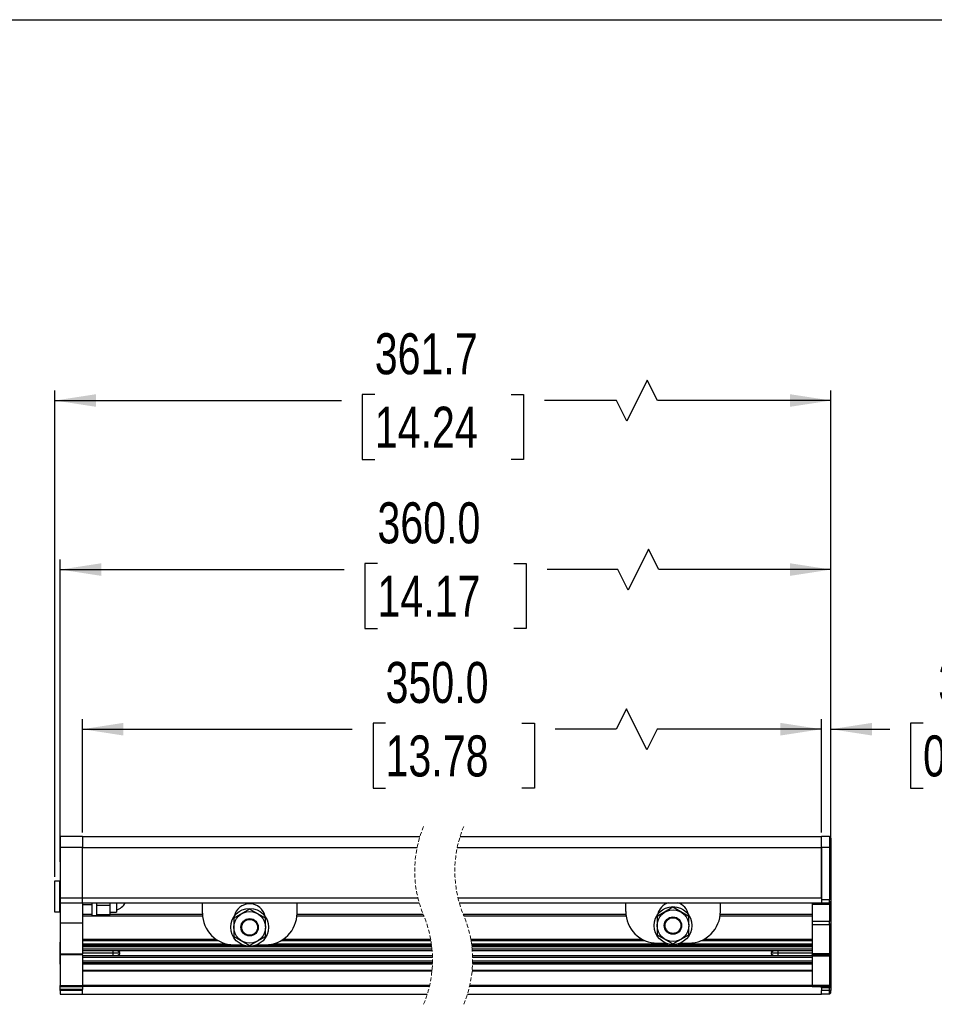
# Model space of a CAD drawing. Header units: millimetres. Extents: x 0 to 1118, y 0 to 864.
# Tile 4 of 7: x 395 to 685, y 552 to 864. Entities that reach past the tile are written whole.
import ezdxf

# ---------------------------------------------------------------- set-up
doc = ezdxf.new("R2010")
doc.units = ezdxf.units.MM
doc.linetypes.add('HIDDEN', pattern=[1.905, 1.27, -0.635])
doc.layers.add('DIMENSIONS', color=140, linetype='Continuous', lineweight=25)
doc.styles.add('SLDTEXTSTYLE0', font='TXT', dxfattribs={"width": 0.75})
doc.dimstyles.new('SLDDIMSTYLE1', dxfattribs={"dimtxt": 13, "dimasz": 13, "dimexe": 0, "dimexo": 0.0625, "dimgap": 3.25, "dimtad": 0, "dimtih": 1, "dimtoh": 1, "dimdec": 1, "dimrnd": 1e-09, "dimzin": 12, "dimdsep": 46, "dimtxsty": 'SLDTEXTSTYLE0', "dimsah": 1, "dimcen": 0.09, "dimadec": 0, "dimazin": 3, "dimtfac": 1, "dimtdec": 1, "dimtofl": 0, "dimtmove": 0, "dimatfit": 3, "dimfxl": 0, "dimfrac": 2, "dimtolj": 1, "dimtzin": 12, "dimarcsym": 0})
doc.dimstyles.new('SLDDIMSTYLE2', dxfattribs={"dimtxt": 13, "dimasz": 13, "dimexe": 0, "dimexo": 0.0625, "dimgap": 3.25, "dimtad": 0, "dimtih": 1, "dimtoh": 1, "dimdec": 1, "dimrnd": 1e-09, "dimzin": 4, "dimdsep": 46, "dimtxsty": 'SLDTEXTSTYLE0', "dimsah": 1, "dimcen": 0.09, "dimadec": 0, "dimazin": 1, "dimtfac": 1, "dimtdec": 1, "dimtmove": 0, "dimatfit": 0, "dimfxl": 0, "dimfrac": 2, "dimtolj": 1, "dimtzin": 12, "dimarcsym": 0})
doc.dimstyles.new('SLDDIMSTYLE5', dxfattribs={"dimtxt": 13, "dimasz": 13, "dimexe": 0, "dimexo": 0.0625, "dimgap": 3.25, "dimtad": 0, "dimtih": 1, "dimtoh": 1, "dimdec": 1, "dimrnd": 1e-09, "dimzin": 4, "dimdsep": 46, "dimtxsty": 'SLDTEXTSTYLE0', "dimsah": 1, "dimcen": 0.09, "dimadec": 0, "dimazin": 1, "dimtfac": 1, "dimtdec": 1, "dimtofl": 0, "dimtmove": 0, "dimatfit": 3, "dimfxl": 0, "dimfrac": 2, "dimtolj": 1, "dimtzin": 12, "dimarcsym": 0})

# ---------------------------------------------------------------- blocks, each defined once
blk = doc.blocks.new('_D_13')
at = {"layer": 'DIMENSIONS'}
for p, q in [((649.36, 606.03), (649.36, 641.93)), ((652.36, 602.53), (652.36, 641.93)), ((681.55, 640.67), (677.59, 640.67)), ((677.59, 640.67), (677.59, 620.03)), ((715.17, 640.67), (719.13, 640.67)), ((719.13, 640.67), (719.13, 620.03)), ((649.36, 638.76), (624.36, 638.76)), ((652.36, 638.76), (670.99, 638.76)), ((677.59, 620.03), (681.55, 620.03)), ((719.13, 620.03), (715.17, 620.03))]:
    blk.add_line(p, q, dxfattribs=at)
for points in [[(649.36, 638.76), (636.36, 640.76), (636.36, 636.76)], [(652.36, 638.76), (665.36, 636.76), (665.36, 640.76)]]:
    blk.add_solid(points, dxfattribs=at)
at = {"layer": 'DIMENSIONS', "char_height": 13, "attachment_point": 1, "style": 'SLDTEXTSTYLE0'}
for s, insert in [('3.0', (686.35, 660.07)), ('0.12', (681.55, 636.79))]:
    blk.add_mtext(s, dxfattribs=dict(at, insert=insert))
blk = doc.blocks.new('_D_14')
at = {"layer": 'DIMENSIONS'}
for p, q in [((587.54, 645.26), (584.29, 638.76)), ((594.04, 632.26), (587.54, 645.26)), ((415.11, 606.03), (415.11, 641.93)), ((511.19, 640.67), (507.23, 640.67)), ((507.23, 640.67), (507.23, 620.03)), ((554.41, 640.67), (558.37, 640.67)), ((558.37, 640.67), (558.37, 620.03)), ((649.36, 606.03), (649.36, 641.93)), ((415.11, 638.76), (500.63, 638.76)), ((584.29, 638.76), (564.97, 638.76)), ((597.29, 638.76), (594.04, 632.26)), ((649.36, 638.76), (597.29, 638.76)), ((507.23, 620.03), (511.19, 620.03)), ((558.37, 620.03), (554.41, 620.03))]:
    blk.add_line(p, q, dxfattribs=at)
for points in [[(415.11, 638.76), (428.11, 636.76), (428.11, 640.76)], [(649.36, 638.76), (636.36, 640.76), (636.36, 636.76)]]:
    blk.add_solid(points, dxfattribs=at)
at = {"layer": 'DIMENSIONS', "char_height": 13, "attachment_point": 1, "style": 'SLDTEXTSTYLE0'}
for s, insert in [('350.0', (511.19, 660.07)), ('13.78', (511.19, 636.79))]:
    blk.add_mtext(s, dxfattribs=dict(at, insert=insert))
blk = doc.blocks.new('_D_15')
at = {"layer": 'DIMENSIONS'}
for p, q in [((594.54, 695.85), (588.04, 682.85)), ((597.79, 689.35), (594.54, 695.85)), ((408.11, 599.73), (408.11, 692.53)), ((508.62, 691.27), (504.66, 691.27)), ((504.66, 691.27), (504.66, 670.63)), ((551.84, 691.27), (555.8, 691.27)), ((555.8, 691.27), (555.8, 670.63)), ((652.36, 602.53), (652.36, 692.53)), ((408.11, 689.35), (498.06, 689.35)), ((584.79, 689.35), (562.4, 689.35)), ((588.04, 682.85), (584.79, 689.35)), ((652.36, 689.35), (597.79, 689.35)), ((504.66, 670.63), (508.62, 670.63)), ((555.8, 670.63), (551.84, 670.63))]:
    blk.add_line(p, q, dxfattribs=at)
for points in [[(408.11, 689.35), (421.11, 687.35), (421.11, 691.35)], [(652.36, 689.35), (639.36, 691.35), (639.36, 687.35)]]:
    blk.add_solid(points, dxfattribs=at)
at = {"layer": 'DIMENSIONS', "char_height": 13, "attachment_point": 1, "style": 'SLDTEXTSTYLE0'}
for s, insert in [('360.0', (508.62, 710.66)), ('14.17', (508.62, 687.39))]:
    blk.add_mtext(s, dxfattribs=dict(at, insert=insert))
blk = doc.blocks.new('_D_16')
at = {"layer": 'DIMENSIONS'}
for p, q in [((594.12, 749.42), (587.62, 736.42)), ((597.37, 742.92), (594.12, 749.42)), ((406.41, 592.03), (406.41, 746.1)), ((652.36, 602.53), (652.36, 746.1)), ((406.41, 742.92), (497.21, 742.92)), ((507.77, 744.84), (503.81, 744.84)), ((503.81, 744.84), (503.81, 724.2)), ((550.99, 744.84), (554.95, 744.84)), ((554.95, 744.84), (554.95, 724.2)), ((584.37, 742.92), (561.55, 742.92)), ((587.62, 736.42), (584.37, 742.92)), ((652.36, 742.92), (597.37, 742.92)), ((503.81, 724.2), (507.77, 724.2)), ((554.95, 724.2), (550.99, 724.2))]:
    blk.add_line(p, q, dxfattribs=at)
for points in [[(406.41, 742.92), (419.41, 740.92), (419.41, 744.92)], [(652.36, 742.92), (639.36, 744.92), (639.36, 740.92)]]:
    blk.add_solid(points, dxfattribs=at)
at = {"layer": 'DIMENSIONS', "char_height": 13, "attachment_point": 1, "style": 'SLDTEXTSTYLE0'}
for s, insert in [('361.7', (507.77, 764.24)), ('14.24', (507.77, 740.96))]:
    blk.add_mtext(s, dxfattribs=dict(at, insert=insert))

msp = doc.modelspace()

# ---------------------------------------------------------------- linework, layer by layer
at = {"color": 7, "linetype": 'Continuous'}
msp.add_line((-0.00051, 863.60028), (1117.59949, 863.60028), dxfattribs=at)
for p, q in [((408.10566, 603.75634), (408.00565, 603.75634)), ((408.00565, 600.25633), (408.00565, 603.75634)), ((415.10563, 604.75633), (408.10566, 604.75633)), ((408.10566, 604.75633), (408.10566, 601.25634)), ((415.10563, 604.75633), (415.10563, 601.25634)), ((415.10563, 604.75633), (522.10284, 604.75633)), ((534.80285, 604.75633), (649.35615, 604.75633)), ((649.35615, 601.25634), (649.35615, 604.75633)), ((651.85615, 604.75633), (649.35615, 604.75633)), ((651.85615, 604.75633), (651.85615, 601.25634)), ((652.35611, 604.25633), (651.85615, 604.75633)), ((652.35611, 604.25633), (652.35611, 601.25634)), ((408.00565, 596.75634), (408.00565, 600.25633)), ((408.00565, 600.25633), (408.10566, 600.25633)), ((415.10563, 601.25634), (408.10566, 601.25634)), ((408.10566, 601.25634), (408.10566, 585.25634)), ((415.10563, 601.25634), (521.19738, 601.25634)), ((415.10563, 585.25634), (415.10563, 601.25634)), ((533.89737, 601.25634), (649.35615, 601.25634)), ((649.35615, 585.25634), (649.35615, 601.25634)), ((651.85615, 601.25634), (649.35615, 601.25634)), ((649.35615, 601.25634), (649.35615, 584.75635)), ((652.35611, 601.25634), (651.85615, 601.25634)), ((651.85615, 601.25634), (651.85615, 584.75635)), ((652.35611, 601.25634), (652.35611, 584.75635)), ((408.00565, 596.75634), (408.10566, 596.75634)), ((406.40562, 580.75634), (406.40562, 590.75633)), ((406.40562, 590.75633), (407.90563, 590.75633)), ((407.90563, 580.75634), (407.90563, 590.75633)), ((408.10566, 588.25633), (407.90563, 588.25633)), ((415.10563, 585.25634), (408.10566, 585.25634)), ((408.10566, 585.25634), (408.10566, 583.75633)), ((408.10566, 583.75633), (415.10563, 583.75633)), ((408.10566, 583.75633), (408.10566, 577.25632)), ((521.4604, 585.25634), (415.10563, 585.25634)), ((415.10563, 583.75633), (415.10563, 585.25634)), ((415.10563, 583.75633), (521.85595, 583.75633)), ((415.10563, 583.75633), (415.10563, 577.25632)), ((418.10565, 583.75633), (418.10565, 579.75635)), ((419.70568, 582.8616), (419.70568, 583.75633)), ((419.70568, 579.75635), (419.70568, 583.75633)), ((423.91615, 582.8616), (423.91615, 583.75633)), ((425.91625, 583.75633), (425.91625, 580.75634)), ((453.12827, 580.44666), (453.12827, 583.75633)), ((483.1283, 580.44666), (483.1283, 583.75633)), ((649.35615, 585.25634), (534.1604, 585.25634)), ((534.55597, 583.75633), (649.35615, 583.75633)), ((587.30605, 580.98665), (587.30605, 583.75633)), ((617.30602, 580.98665), (617.30602, 583.75633)), ((646.35613, 583.75633), (646.35613, 583.25634)), ((649.35615, 584.75635), (651.85615, 584.75635)), ((649.35615, 584.75635), (649.35615, 583.75633)), ((649.35615, 583.75633), (651.85615, 583.75633)), ((649.35615, 583.25634), (649.35615, 583.75633)), ((652.35611, 584.75635), (651.85615, 584.75635)), ((651.85615, 583.75633), (651.85615, 584.75635)), ((652.35611, 584.25632), (651.85615, 583.75633)), ((651.85615, 583.75633), (651.85615, 583.25634)), ((652.35611, 584.75635), (652.35611, 584.25632)), ((652.35611, 584.25632), (652.35611, 583.25634)), ((407.90563, 580.75634), (406.40562, 580.75634)), ((407.90563, 583.25634), (408.10566, 583.25634)), ((415.10563, 583.25634), (418.10565, 583.25634)), ((423.91615, 582.8616), (419.70568, 582.8616)), ((419.70568, 579.96687), (419.70568, 582.8616)), ((423.91615, 579.96687), (423.91615, 582.8616)), ((423.91615, 580.75634), (425.91625, 580.75634)), ((468.10787, 581.77707), (463.09405, 578.88234)), ((473.1217, 578.88234), (468.10787, 581.77707)), ((602.28553, 582.31706), (597.27171, 579.42233)), ((607.29941, 579.42233), (602.28553, 582.31706)), ((649.35615, 583.25634), (646.35613, 583.25634)), ((646.35613, 583.25634), (646.35613, 577.87767)), ((651.85615, 583.25634), (649.35615, 583.25634)), ((652.35611, 583.25634), (651.85615, 583.25634)), ((651.85615, 583.25634), (651.85615, 577.87767)), ((652.35611, 583.25634), (652.35611, 577.87767)), ((415.10563, 577.25632), (408.10566, 577.25632)), ((408.10566, 577.25632), (408.10566, 567.54923)), ((415.10563, 580.10635), (418.10565, 580.10635)), ((415.10563, 579.60633), (453.16368, 579.60633)), ((415.10563, 577.25632), (415.10563, 567.54923)), ((418.10565, 579.75635), (419.70568, 579.75635)), ((423.91615, 579.96687), (419.70568, 579.96687)), ((423.91615, 580.10635), (453.13412, 580.10635)), ((463.09405, 578.88234), (463.09405, 573.09285)), ((463.26464, 579.60633), (463.32198, 579.60633)), ((463.41174, 580.10635), (463.74481, 580.10635)), ((472.47082, 580.10635), (472.84478, 580.10635)), ((472.89377, 579.60633), (472.992, 579.60633)), ((473.1217, 576.24537), (473.1217, 578.88234)), ((483.09296, 579.60633), (523.3191, 579.60633)), ((483.12252, 580.10635), (523.11325, 580.10635)), ((535.81327, 580.10635), (587.34485, 580.10635)), ((536.01908, 579.60633), (587.40177, 579.60633)), ((597.27171, 579.42233), (597.27171, 573.63287)), ((597.433, 580.10635), (597.46971, 580.10635)), ((607.10141, 580.10635), (607.17907, 580.10635)), ((607.29941, 576.78536), (607.29941, 579.42233)), ((617.21029, 579.60633), (646.35613, 579.60633)), ((617.26722, 580.10635), (646.35613, 580.10635)), ((646.35613, 577.87767), (651.85615, 577.87767)), ((646.35613, 577.87767), (646.35613, 576.81701)), ((652.35611, 577.87767), (651.85615, 577.87767)), ((651.85615, 576.81701), (651.85615, 577.87767)), ((652.35611, 577.87767), (652.35611, 577.17055)), ((473.1217, 573.09285), (473.1217, 575.72982)), ((607.29941, 573.63287), (607.29941, 576.26981)), ((651.85615, 576.81701), (646.35613, 576.81701)), ((646.35613, 576.81701), (646.35613, 567.69568)), ((652.35611, 577.17055), (651.85615, 576.81701)), ((651.85615, 576.81701), (651.85615, 567.69568)), ((652.35611, 577.17055), (652.35611, 568.04922)), ((408.10566, 571.25634), (408.00565, 571.25634)), ((408.00565, 567.75633), (408.00565, 571.25634)), ((415.10563, 572.25633), (457.39084, 572.25633)), ((415.10563, 571.75634), (458.18072, 571.75634)), ((463.09405, 573.09285), (468.10787, 570.19812)), ((468.10787, 570.19812), (473.1217, 573.09285)), ((478.07592, 571.75634), (525.56506, 571.75634)), ((478.8658, 572.25633), (525.47722, 572.25633)), ((538.17722, 572.25633), (592.42937, 572.25633)), ((538.26507, 571.75634), (593.4588, 571.75634)), ((592.30604, 572.32639), (592.30604, 572.25633)), ((597.27171, 573.63287), (602.28553, 570.73811)), ((602.28553, 570.73811), (607.29941, 573.63287)), ((611.15327, 571.75634), (646.35613, 571.75634)), ((612.1827, 572.25633), (646.35613, 572.25633)), ((612.30602, 572.25633), (612.30602, 572.32639)), ((415.10563, 570.75635), (460.65896, 570.75635)), ((466.33225, 570.25632), (415.10563, 570.25632)), ((525.84569, 569.75633), (415.10563, 569.75633)), ((525.92211, 569.00633), (415.10563, 569.00633)), ((525.9644, 568.50633), (415.10563, 568.50633)), ((424.79198, 568.50633), (424.79198, 567.75633)), ((427.0057, 567.95633), (426.22011, 568.50633)), ((427.0057, 567.75633), (427.0057, 567.95633)), ((463.12826, 570.44664), (465.80606, 570.44664)), ((525.78606, 570.25632), (469.88338, 570.25632)), ((470.40957, 570.44664), (473.12825, 570.44664)), ((475.59768, 570.75635), (525.71944, 570.75635)), ((538.41942, 570.75635), (600.64461, 570.75635)), ((646.35613, 570.25632), (538.48606, 570.25632)), ((646.35613, 569.75633), (538.54569, 569.75633)), ((646.35613, 569.00633), (538.62211, 569.00633)), ((646.35613, 568.50633), (538.6644, 568.50633)), ((597.30604, 570.98666), (599.98384, 570.98666)), ((603.92645, 570.75635), (646.35613, 570.75635)), ((604.58728, 570.98666), (607.30603, 570.98666)), ((634.14159, 568.50633), (633.35612, 567.95633)), ((633.35612, 567.95633), (633.35612, 567.75633)), ((635.56978, 567.75633), (635.56978, 568.50633)), ((652.35611, 568.04922), (651.85615, 567.69568)), ((652.35611, 568.04922), (652.35611, 567.75633)), ((408.00565, 564.25634), (408.00565, 567.75633)), ((408.10566, 567.75633), (408.00565, 567.75633)), ((408.10566, 567.54923), (415.10563, 567.54923)), ((408.10566, 567.25633), (408.10566, 567.54923)), ((415.10563, 567.25633), (408.10566, 567.25633)), ((408.10566, 567.25633), (408.10566, 557.54924)), ((424.79198, 567.75633), (415.10563, 567.75633)), ((415.10563, 567.25633), (415.10563, 567.54923)), ((415.10563, 567.25633), (415.10563, 557.54924)), ((415.10563, 567.00635), (526.05005, 567.00635)), ((415.10563, 566.50633), (526.06491, 566.50633)), ((526.07216, 565.25633), (415.10563, 565.25633)), ((526.0631, 564.75634), (415.10563, 564.75634)), ((427.0057, 567.75633), (424.79198, 567.75633)), ((424.79198, 567.75633), (424.79198, 567.00635)), ((426.22011, 567.00635), (427.0057, 567.55632)), ((427.0057, 567.55632), (427.0057, 567.75633)), ((538.75005, 567.00635), (646.35613, 567.00635)), ((646.35613, 564.75634), (538.7631, 564.75634)), ((538.76489, 566.50633), (646.35613, 566.50633)), ((646.35613, 565.25633), (538.77216, 565.25633)), ((635.56978, 567.75633), (633.35612, 567.75633)), ((633.35612, 567.75633), (633.35612, 567.55632)), ((633.35612, 567.55632), (634.14159, 567.00635)), ((635.56978, 567.00635), (635.56978, 567.75633)), ((646.35613, 567.75633), (635.56978, 567.75633)), ((646.35613, 567.69568), (651.85615, 567.69568)), ((646.35613, 567.69568), (646.35613, 567.25633)), ((651.85615, 567.25633), (646.35613, 567.25633)), ((646.35613, 566.81699), (646.35613, 567.25633)), ((651.85615, 566.81699), (646.35613, 566.81699)), ((646.35613, 566.81699), (646.35613, 557.69569)), ((652.35611, 567.75633), (651.85615, 567.25633)), ((651.85615, 567.25633), (651.85615, 567.69568)), ((651.85615, 567.25633), (651.85615, 566.81699)), ((652.35611, 567.17056), (651.85615, 566.81699)), ((651.85615, 566.81699), (651.85615, 557.69569)), ((652.35611, 567.75633), (652.35611, 567.17056)), ((652.35611, 567.17056), (652.35611, 558.04923)), ((408.00565, 564.25634), (408.10566, 564.25634)), ((526.04723, 564.25634), (415.10563, 564.25634)), ((415.10563, 562.38422), (525.92691, 562.38422)), ((525.90338, 562.13257), (415.10563, 562.13257)), ((646.35613, 562.13257), (538.60336, 562.13257)), ((538.6269, 562.38422), (646.35613, 562.38422)), ((646.35613, 564.25634), (538.74725, 564.25634)), ((408.10566, 557.54924), (415.10563, 557.54924)), ((408.10566, 557.25634), (408.10566, 557.54924)), ((408.10566, 557.25634), (415.10563, 557.25634)), ((408.10566, 556.25633), (408.10566, 557.25634)), ((415.10563, 556.25633), (408.10566, 556.25633)), ((408.10566, 556.00634), (408.10566, 556.25633)), ((415.10563, 556.00634), (408.10566, 556.00634)), ((408.10566, 556.00634), (408.10566, 554.75634)), ((415.10563, 557.63051), (525.18153, 557.63051)), ((415.10563, 557.25634), (415.10563, 557.54924)), ((525.09532, 557.25634), (415.10563, 557.25634)), ((415.10563, 557.25634), (415.10563, 556.25633)), ((415.10563, 556.00634), (415.10563, 556.25633)), ((415.10563, 554.75634), (415.10563, 556.00634)), ((646.35613, 557.25634), (537.7953, 557.25634)), ((537.88155, 557.63051), (646.35613, 557.63051)), ((646.35613, 557.69569), (651.85615, 557.69569)), ((646.35613, 557.69569), (646.35613, 557.25634)), ((646.35613, 557.25634), (651.85615, 557.25634)), ((649.35615, 556.75635), (649.35615, 557.25634)), ((651.85615, 556.75635), (649.35615, 556.75635)), ((649.35615, 556.75635), (649.35615, 556.00634)), ((649.35615, 554.75634), (649.35615, 556.00634)), ((651.85615, 556.00634), (649.35615, 556.00634)), ((652.35611, 558.04923), (651.85615, 557.69569)), ((652.35611, 557.75634), (651.85615, 557.25634)), ((651.85615, 557.25634), (651.85615, 557.69569)), ((651.85615, 557.25634), (651.85615, 556.75635)), ((652.35611, 556.75635), (651.85615, 556.75635)), ((651.85615, 556.00634), (651.85615, 556.75635)), ((652.35611, 556.00634), (651.85615, 556.00634)), ((651.85615, 554.75634), (651.85615, 556.00634)), ((652.35611, 558.04923), (652.35611, 557.75634)), ((652.35611, 557.75634), (652.35611, 556.75635)), ((652.35611, 556.75635), (652.35611, 556.00634)), ((652.35611, 555.25634), (652.35611, 556.00634)), ((408.10566, 554.75634), (415.10563, 554.75634)), ((415.10563, 554.75634), (524.41112, 554.75634)), ((537.11113, 554.75634), (649.35615, 554.75634)), ((651.85615, 554.75634), (649.35615, 554.75634)), ((651.85615, 554.75634), (652.35611, 555.25634))]:
    msp.add_line(p, q)
for centre, radius in [((468.10782, 575.98757), 6.00003), ((468.12832, 575.9876), 4.99998), ((602.28557, 576.52761), 6), ((602.30605, 576.52761), 4.99998), ((468.10786, 575.98757), 2.74999), ((468.12835, 575.98761), 2.5), ((602.28556, 576.52759), 2.74999), ((602.30603, 576.52758), 2.5)]:
    msp.add_circle(centre, radius)
at = {"color": 7, "linetype": 'HIDDEN', "lineweight": 18}
for centre, start, end in [((557.06697, 593.84383), 157.3801351, 202.6198649), ((569.76697, 593.84383), 157.3801351, 202.6198649), ((489.44699, 565.66884), 337.3801351, 22.6198649), ((502.14699, 565.66884), 337.3801351, 22.6198649)]:
    msp.add_arc(centre, 36.62749, start, end, dxfattribs=at)
for centre, radius, start, end in [((424.74588, 585.75611), 4.4215, 285.3891433, 333.109596), ((602.30609, 578.98655), 5.00009, 107.4580127, 167.0585744), ((602.30599, 578.9866), 5.00005, 11.1418892, 72.5419268), ((463.12836, 580.44673), 10.00009, 180.0003734, 269.9994578), ((468.12817, 578.44689), 4.99976, 89.9989237, 167.9064219), ((468.12831, 578.44665), 5, 11.1415568, 90.0006133), ((473.12832, 580.44663), 9.99998, 269.9996177, 0.0002096), ((597.30598, 580.98659), 9.99993, 179.9996697, 270.0003323), ((607.30609, 580.98659), 9.99993, 269.9996677, 0.0003303), ((602.30606, 578.98701), 5.00034, 252.270957, 286.7744809), ((468.12828, 578.44621), 4.99957, 252.2682288, 286.777209)]:
    msp.add_arc(centre, radius, start, end)

# ---------------------------------------------------------------- dimensions: what is measured, and where the dimension line sits
at = {"layer": 'DIMENSIONS'}
for base, p1, text, dimstyle, picture, middle in [((652.35613, 742.92422), (406.40564, 590.75634), '361.7', 'SLDDIMSTYLE1', '_D_16', (529.38088, 742.92422)), ((652.35613, 689.35251), (408.10564, 598.45634), '360.0', 'SLDDIMSTYLE5', '_D_15', (530.23088, 689.35251))]:
    dim = msp.add_linear_dim(base=base, p1=p1, p2=(652.35613, 601.25634), text=text, dimstyle=dimstyle, dxfattribs=at)
    dim.commit()
    dim.dimension.update_dxf_attribs({"geometry": picture, "text_midpoint": middle, "dimtype": 160})
dim = msp.add_linear_dim(base=(415.10564, 638.75634), p1=(649.35613, 604.75634), p2=(415.10564, 604.75634), angle=0, text='350.0', dimstyle='SLDDIMSTYLE5', dxfattribs=at)
dim.commit()
dim.dimension.update_dxf_attribs({"geometry": '_D_14', "text_midpoint": (532.79875, 638.75634), "dimtype": 160})
dim = msp.add_linear_dim(base=(652.35613, 638.75634), p1=(649.35613, 604.75634), p2=(652.35613, 601.25634), dimstyle='SLDDIMSTYLE2', dxfattribs=at)
dim.commit()
dim.dimension.update_dxf_attribs({"geometry": '_D_13', "text_midpoint": (698.35613, 638.75634), "dimtype": 160})

doc.saveas('drawing.dxf')
